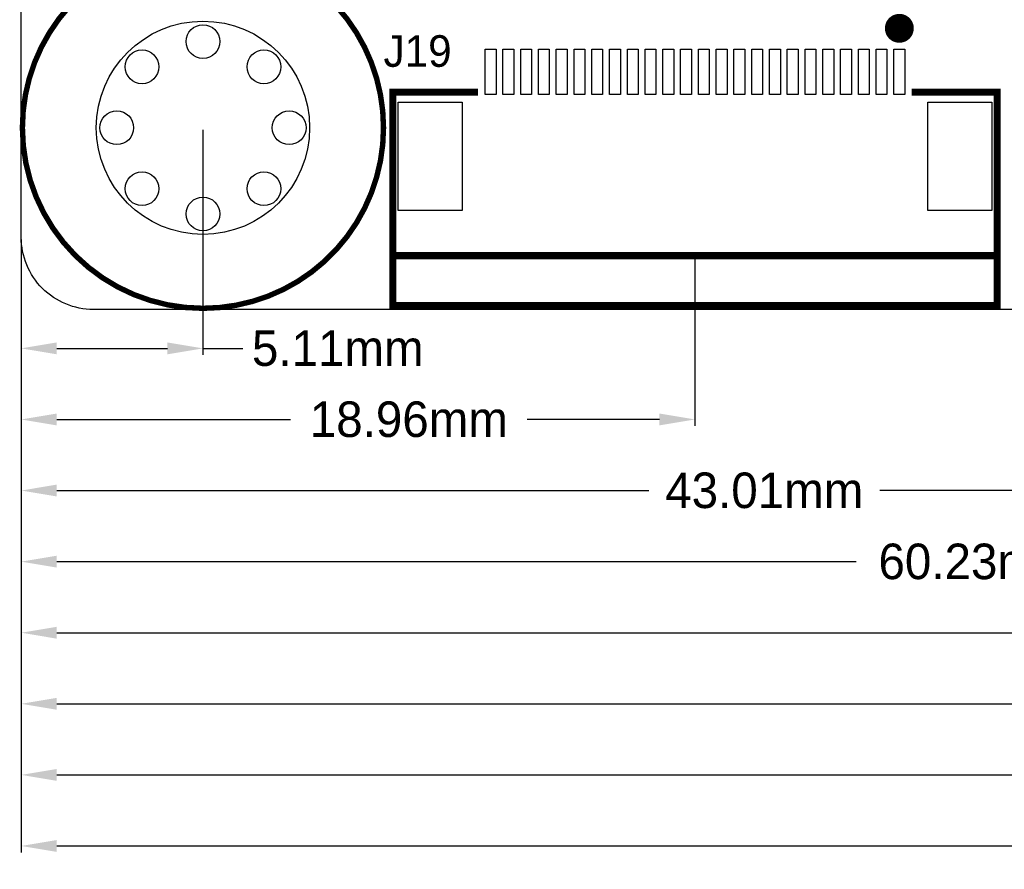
# Model space of a CAD drawing. Extents: x -11 to 307, y -16 to 111.
# Tile 1 of 26: x 0 to 28, y -16 to 8. Entities that reach past the tile are written whole.
import ezdxf

# ---------------------------------------------------------------- set-up
doc = ezdxf.new("R2010")
doc.units = 0
doc.header["$MEASUREMENT"] = 0
doc.layers.get('0').update_dxf_attribs({"linetype": 'CONTINUOUS'})
doc.layers.get('Defpoints').update_dxf_attribs({"linetype": 'CONTINUOUS'})
for name, color, linetype in [('OUTLINE', 6, 'CONTINUOUS'), ('SILKSCREEN_TOP', 7, 'CONTINUOUS'), ('TOP', 3, 'CONTINUOUS')]:
    doc.layers.add(name, color=color, linetype=linetype)
doc.dimstyles.get("Standard").update_dxf_attribs({"dimtxt": 0.18, "dimasz": 0.18, "dimexe": 0.18, "dimexo": 0.0625, "dimgap": 0.09, "dimtad": 0, "dimtih": 1, "dimtoh": 1, "dimdec": 4, "dimzin": 0, "dimdsep": 46, "dimtxsty": 'STANDARD', "dimcen": 0.09, "dimadec": 0, "dimazin": 0, "dimtfac": 1, "dimtdec": 4, "dimtofl": 0, "dimtmove": 0, "dimatfit": 3, "dimfxl": 1, "dimtolj": 1, "dimtzin": 0, "dimarcsym": 0})

# ---------------------------------------------------------------- blocks, each defined once
blk = doc.blocks.new('*D8')
at = {"color": 0, "linetype": 'Continuous', "lineweight": -2, "transparency": 16777216}
for p, q in [((0.094, 2.064), (0.094, -3.18)), ((19.05, 1.545), (19.05, -3.18)), ((1.094, -3), (7.667, -3)), ((18.05, -3), (14.333, -3))]:
    blk.add_line(p, q, dxfattribs=at)
at = {"color": 0, "linetype": 'Continuous', "transparency": 16777216}
for points in [[(1.094, -2.833), (1.094, -3.167), (0.094, -3)], [(18.05, -2.833), (18.05, -3.167), (19.05, -3)]]:
    blk.add_solid(points, dxfattribs=at)
at = {"layer": 'Defpoints', "color": 0, "linetype": 'Continuous', "transparency": 16777216}
for p in [(0.094, 2.126), (19.05, 1.607), (19.05, -3)]:
    blk.add_point(p, dxfattribs=at)
at = {"color": 0, "linetype": 'Continuous', "transparency": 16777216, "insert": (11, -3), "char_height": 1, "attachment_point": 5}
blk.add_mtext('\\A1;18.96mm', dxfattribs=at)
blk = doc.blocks.new('*D9')
at = {"color": 0, "linetype": 'Continuous', "lineweight": -2, "transparency": 16777216}
for p, q in [((0.094, 2.064), (0.094, -5.18)), ((43.103, 1.545), (43.103, -5.18)), ((1.094, -5), (17.75, -5)), ((42.103, -5), (24.25, -5))]:
    blk.add_line(p, q, dxfattribs=at)
at = {"color": 0, "linetype": 'Continuous', "transparency": 16777216}
for points in [[(1.094, -4.833), (1.094, -5.167), (0.094, -5)], [(42.103, -4.833), (42.103, -5.167), (43.103, -5)]]:
    blk.add_solid(points, dxfattribs=at)
at = {"layer": 'Defpoints', "color": 0, "linetype": 'Continuous', "transparency": 16777216}
for p in [(0.094, 2.126), (43.103, 1.607), (43.103, -5)]:
    blk.add_point(p, dxfattribs=at)
at = {"color": 0, "linetype": 'Continuous', "transparency": 16777216, "insert": (21, -5), "char_height": 1, "attachment_point": 5}
blk.add_mtext('\\A1;43.01mm', dxfattribs=at)
blk = doc.blocks.new('*D10')
at = {"color": 0, "linetype": 'Continuous', "lineweight": -2, "transparency": 16777216}
for p, q in [((0.094, 2.064), (0.094, -7.18)), ((60.325, 0.151), (60.325, -7.18)), ((1.094, -7), (23.583, -7)), ((59.325, -7), (30.417, -7))]:
    blk.add_line(p, q, dxfattribs=at)
at = {"color": 0, "linetype": 'Continuous', "transparency": 16777216}
for points in [[(1.094, -6.833), (1.094, -7.167), (0.094, -7)], [(59.325, -6.833), (59.325, -7.167), (60.325, -7)]]:
    blk.add_solid(points, dxfattribs=at)
at = {"layer": 'Defpoints', "color": 0, "linetype": 'Continuous', "transparency": 16777216}
for p in [(0.094, 2.126), (60.325, 0.214), (60.325, -7)]:
    blk.add_point(p, dxfattribs=at)
at = {"color": 0, "linetype": 'Continuous', "transparency": 16777216, "insert": (27, -7), "char_height": 1, "attachment_point": 5}
blk.add_mtext('\\A1;60.23mm', dxfattribs=at)
blk = doc.blocks.new('*D11')
at = {"color": 0, "linetype": 'Continuous', "lineweight": -2, "transparency": 16777216}
for p, q in [((0.094, 2.064), (0.094, -9.18)), ((72.771, 0.227), (72.771, -9.18)), ((1.094, -9), (29.5, -9)), ((71.771, -9), (36.5, -9))]:
    blk.add_line(p, q, dxfattribs=at)
at = {"color": 0, "linetype": 'Continuous', "transparency": 16777216}
for points in [[(1.094, -8.833), (1.094, -9.167), (0.094, -9)], [(71.771, -8.833), (71.771, -9.167), (72.771, -9)]]:
    blk.add_solid(points, dxfattribs=at)
at = {"layer": 'Defpoints', "color": 0, "linetype": 'Continuous', "transparency": 16777216}
for p in [(0.094, 2.126), (72.771, 0.29), (72.771, -9)]:
    blk.add_point(p, dxfattribs=at)
at = {"color": 0, "linetype": 'Continuous', "transparency": 16777216, "insert": (33, -9), "char_height": 1, "attachment_point": 5}
blk.add_mtext('\\A1;72.68mm', dxfattribs=at)
blk = doc.blocks.new('*D12')
at = {"color": 0, "linetype": 'Continuous', "lineweight": -2, "transparency": 16777216}
for p, q in [((0.094, 2.064), (0.094, -11.18)), ((83.058, 0.228), (83.058, -11.18)), ((1.094, -11), (35.5, -11)), ((82.058, -11), (42.5, -11))]:
    blk.add_line(p, q, dxfattribs=at)
at = {"color": 0, "linetype": 'Continuous', "transparency": 16777216}
for points in [[(1.094, -10.833), (1.094, -11.167), (0.094, -11)], [(82.058, -10.833), (82.058, -11.167), (83.058, -11)]]:
    blk.add_solid(points, dxfattribs=at)
at = {"layer": 'Defpoints', "color": 0, "linetype": 'Continuous', "transparency": 16777216}
for p in [(0.094, 2.126), (83.058, 0.29), (83.058, -11)]:
    blk.add_point(p, dxfattribs=at)
at = {"color": 0, "linetype": 'Continuous', "transparency": 16777216, "insert": (39, -11), "char_height": 1, "attachment_point": 5}
blk.add_mtext('\\A1;82.96mm', dxfattribs=at)
blk = doc.blocks.new('*D13')
at = {"color": 0, "linetype": 'Continuous', "lineweight": -2, "transparency": 16777216}
for p, q in [((0.094, 2.064), (0.094, -13.18)), ((93.345, 0.228), (93.345, -13.18)), ((1.094, -13), (41.5, -13)), ((92.345, -13), (48.5, -13))]:
    blk.add_line(p, q, dxfattribs=at)
at = {"color": 0, "linetype": 'Continuous', "transparency": 16777216}
for points in [[(1.094, -12.833), (1.094, -13.167), (0.094, -13)], [(92.345, -12.833), (92.345, -13.167), (93.345, -13)]]:
    blk.add_solid(points, dxfattribs=at)
at = {"layer": 'Defpoints', "color": 0, "linetype": 'Continuous', "transparency": 16777216}
for p in [(0.094, 2.126), (93.345, 0.29), (93.345, -13)]:
    blk.add_point(p, dxfattribs=at)
at = {"color": 0, "linetype": 'Continuous', "transparency": 16777216, "insert": (45, -13), "char_height": 1, "attachment_point": 5}
blk.add_mtext('\\A1;93.25mm', dxfattribs=at)
blk = doc.blocks.new('*D14')
at = {"color": 0, "linetype": 'Continuous', "lineweight": -2, "transparency": 16777216}
for p, q in [((0.094, 2.064), (0.094, -15.18)), ((111.506, 0.7), (111.506, -15.18)), ((1.094, -15), (47.667, -15)), ((110.506, -15), (54.333, -15))]:
    blk.add_line(p, q, dxfattribs=at)
at = {"color": 0, "linetype": 'Continuous', "transparency": 16777216}
for points in [[(1.094, -14.833), (1.094, -15.167), (0.094, -15)], [(110.506, -14.833), (110.506, -15.167), (111.506, -15)]]:
    blk.add_solid(points, dxfattribs=at)
at = {"layer": 'Defpoints', "color": 0, "linetype": 'Continuous', "transparency": 16777216}
for p in [(0.094, 2.126), (111.506, 0.762), (111.506, -15)]:
    blk.add_point(p, dxfattribs=at)
at = {"color": 0, "linetype": 'Continuous', "transparency": 16777216, "insert": (51, -15), "char_height": 1, "attachment_point": 5}
blk.add_mtext('\\A1;111.41mm', dxfattribs=at)
blk = doc.blocks.new('*D15')
at = {"color": 0, "linetype": 'Continuous', "lineweight": -2, "transparency": 16777216}
for p, q in [((5.207, 5.144), (5.207, -1.18)), ((0.094, 2.064), (0.094, -1.18)), ((1.094, -1), (4.207, -1)), ((5.207, -1), (6.333, -1))]:
    blk.add_line(p, q, dxfattribs=at)
at = {"color": 0, "linetype": 'Continuous', "transparency": 16777216}
for points in [[(1.094, -0.833), (1.094, -1.167), (0.094, -1)], [(4.207, -0.833), (4.207, -1.167), (5.207, -1)]]:
    blk.add_solid(points, dxfattribs=at)
at = {"layer": 'Defpoints', "color": 0, "linetype": 'Continuous', "transparency": 16777216}
for p in [(5.207, 5.207), (0.094, 2.126), (5.207, -1)]:
    blk.add_point(p, dxfattribs=at)
at = {"color": 0, "linetype": 'Continuous', "transparency": 16777216, "insert": (9, -1), "char_height": 1, "attachment_point": 5}
blk.add_mtext('\\A1;5.11mm', dxfattribs=at)

msp = doc.modelspace()

# ---------------------------------------------------------------- linework, layer by layer
at = {"layer": 'OUTLINE'}
msp.add_lwpolyline([(0.094005, 2.126005), (0.094005, 88.062003, -0.414214), (2.126005, 90.094003), (133.061989, 90.094003, -0.414214), (135.093989, 88.062003), (135.093989, 2.126005, -0.414214), (133.061989, 0.094005), (2.126005, 0.094005, -0.414214), (0.094005, 2.126005)], format="xyb", dxfattribs=at)
at = {"layer": 'SILKSCREEN_TOP'}
for points, const_width in [([(5.207, 10.287, -0.414214), (10.287, 5.207, -0.414214), (5.207, 0.127, -0.414213), (0.127, 5.207, -0.414214), (5.207, 10.287)], 0.1524), ([(25.003201, 8.004429, -1.000019), (24.596852, 8.004429, -0.999981), (25.003201, 8.004429)], 0.4064)]:
    msp.add_lwpolyline(points, format="xyb", dxfattribs=dict(at, const_width=const_width))
at = {"layer": 'SILKSCREEN_TOP', "const_width": 0.2}
for points in [[(12.950088, 6.207023), (10.549992, 6.207023), (10.549992, 0.20701), (27.549983, 0.20701), (27.549983, 6.207023), (25.149988, 6.207023)], [(27.549983, 1.607007), (10.549992, 1.607007)]]:
    msp.add_lwpolyline(points, dxfattribs=at)
at = {"layer": 'TOP'}
for points in [[(13.147599, 6.147003), (13.147599, 7.417003), (13.452399, 7.417003), (13.452399, 6.147003)], [(13.647598, 6.147003), (13.647598, 7.417003), (13.952398, 7.417003), (13.952398, 6.147003)], [(14.147597, 6.147003), (14.147597, 7.417003), (14.452397, 7.417003), (14.452397, 6.147003)], [(14.647596, 6.147003), (14.647596, 7.417003), (14.952396, 7.417003), (14.952396, 6.147003)], [(15.147595, 6.147003), (15.147595, 7.417003), (15.452395, 7.417003), (15.452395, 6.147003)], [(15.647594, 6.147003), (15.647594, 7.417003), (15.952394, 7.417003), (15.952394, 6.147003)], [(16.147593, 6.147003), (16.147593, 7.417003), (16.452393, 7.417003), (16.452393, 6.147003)], [(16.647592, 6.147003), (16.647592, 7.417003), (16.952392, 7.417003), (16.952392, 6.147003)], [(17.147591, 6.147003), (17.147591, 7.417003), (17.452391, 7.417003), (17.452391, 6.147003)], [(17.64759, 6.147003), (17.64759, 7.417003), (17.95239, 7.417003), (17.95239, 6.147003)], [(18.147589, 6.147003), (18.147589, 7.417003), (18.452389, 7.417003), (18.452389, 6.147003)], [(18.647588, 6.147003), (18.647588, 7.417003), (18.952388, 7.417003), (18.952388, 6.147003)], [(19.147612, 6.147003), (19.147612, 7.417003), (19.452412, 7.417003), (19.452412, 6.147003)], [(19.647611, 6.147003), (19.647611, 7.417003), (19.952411, 7.417003), (19.952411, 6.147003)], [(20.14761, 6.147003), (20.14761, 7.417003), (20.45241, 7.417003), (20.45241, 6.147003)], [(20.647609, 6.147003), (20.647609, 7.417003), (20.952409, 7.417003), (20.952409, 6.147003)], [(21.147608, 6.147003), (21.147608, 7.417003), (21.452408, 7.417003), (21.452408, 6.147003)], [(21.647607, 6.147003), (21.647607, 7.417003), (21.952407, 7.417003), (21.952407, 6.147003)], [(22.147606, 6.147003), (22.147606, 7.417003), (22.452406, 7.417003), (22.452406, 6.147003)], [(22.647605, 6.147003), (22.647605, 7.417003), (22.952405, 7.417003), (22.952405, 6.147003)], [(23.147604, 6.147003), (23.147604, 7.417003), (23.452404, 7.417003), (23.452404, 6.147003)], [(23.647603, 6.147003), (23.647603, 7.417003), (23.952403, 7.417003), (23.952403, 6.147003)], [(24.147602, 6.147003), (24.147602, 7.417003), (24.452402, 7.417003), (24.452402, 6.147003)], [(24.647601, 6.147003), (24.647601, 7.417003), (24.952401, 7.417003), (24.952401, 6.147003)], [(10.698302, 2.883002), (10.698302, 5.931002), (12.501702, 5.931002), (12.501702, 2.883002)], [(25.598298, 2.883002), (25.598298, 5.931002), (27.401698, 5.931002), (27.401698, 2.883002)]]:
    msp.add_lwpolyline(points, close=True, dxfattribs=at)
for centre, radius in [((5.207, 5.207), 2.999994), ((5.207, 7.631989), 0.475005), ((3.491992, 6.922008), 0.475005), ((6.922008, 6.922008), 0.475005), ((2.782011, 5.207), 0.475005), ((7.631989, 5.207), 0.475005), ((7.631989, 5.207), 0.475005), ((3.491992, 3.491992), 0.475005), ((6.922008, 3.491992), 0.475005), ((5.207, 2.782011), 0.475005)]:
    msp.add_circle(centre, radius, dxfattribs=at)

# ---------------------------------------------------------------- texts
at = {"layer": 'SILKSCREEN_TOP'}
msp.add_text('J19', height=0.889, dxfattribs=at).set_placement((10.287, 6.9215))

# ---------------------------------------------------------------- dimensions: what is measured, and where the dimension line sits
at = {"linetype": 'Continuous'}
for base, p2, picture, middle in [((5.207, -1), (5.207, 5.207), '*D15', (9, -1)), ((19.049988, -3), (19.049988, 1.607007), '*D8', (11, -3)), ((43.103, -5), (43.103, 1.607007), '*D9', (21, -5)), ((60.325, -7), (60.325, 0.213995), '*D10', (27, -7)), ((72.771, -9), (72.771, 0.289992), '*D11', (33, -9)), ((83.058, -11), (83.058, 0.290017), '*D12', (39, -11)), ((93.345, -13), (93.345, 0.290017), '*D13', (45, -13)), ((111.506, -15), (111.506, 0.762), '*D14', (51, -15))]:
    dim = msp.add_linear_dim(base=base, p1=(0.094005, 2.126005), p2=p2, dimstyle='Standard', override={"dimtxt": 1, "dimasz": 1, "dimgap": 0.5, "dimdec": 2, "dimpost": 'mm'}, dxfattribs=at)
    dim.commit()
    dim.dimension.update_dxf_attribs({"geometry": picture, "text_midpoint": middle, "dimtype": 160})

doc.saveas('drawing.dxf')
